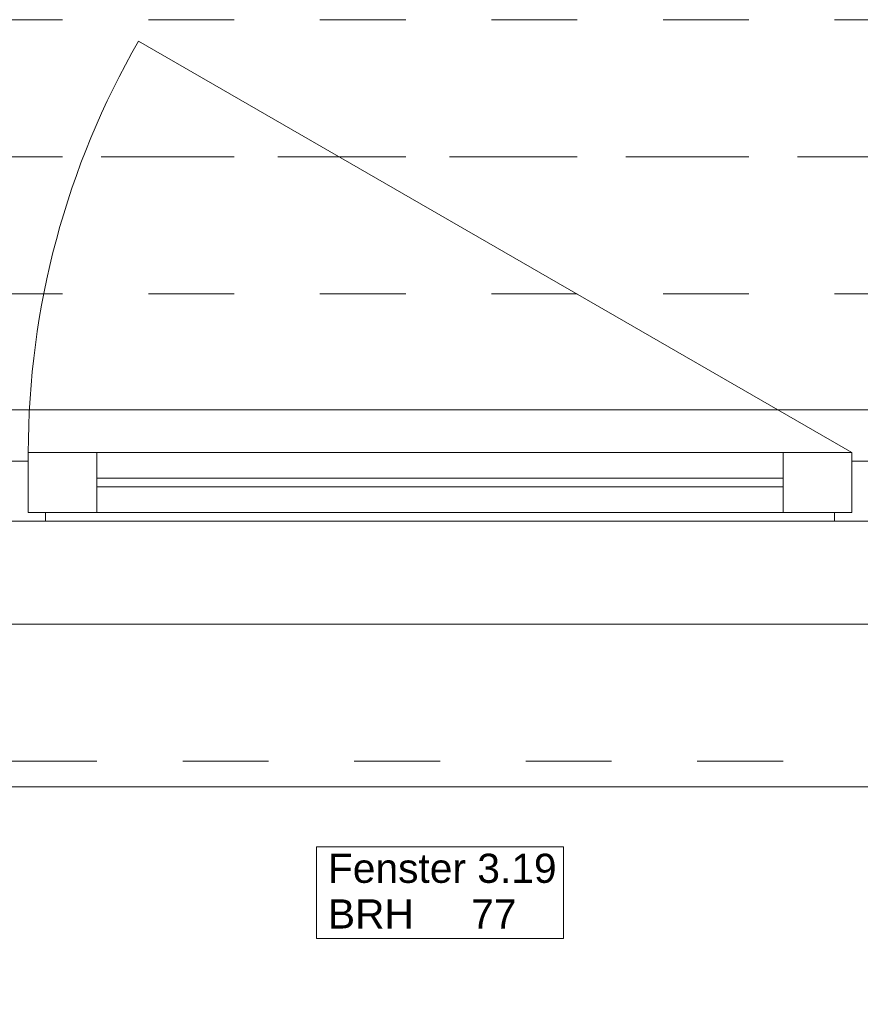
# Model space of a CAD drawing. Header units: metres. Extents: x -3.5 to 65.3, y -10.9 to 16.7.
# Tile 5 of 213: x 1.8 to 2.8, y -0.4 to 0.7. Entities that reach past the tile are written whole.
import ezdxf

# ---------------------------------------------------------------- set-up
doc = ezdxf.new("R2010")
doc.units = ezdxf.units.M
doc.header["$MEASUREMENT"] = 0
for name, pattern in [('Achse', [0.08, 0.04, -0.02, 0, -0.02]), ('Strichlinie doppelt', [0.218722, 0.105833, -0.042333, 0.028222, -0.042333]), ('Strichlinie eng', [0.046, 0.03, -0.016]), ('Untersicht', [0.04, 0.03, -0.01])]:
    doc.linetypes.add(name, pattern=pattern)
for name, color, linetype in [('451 - Universal.Achsen Raster', 7, 'Continuous'), ('603 - Struktur.Bodenplatte_ Decke Roh', 7, 'Continuous'), ('604 - Struktur.Wand Aussen', 7, 'Continuous'), ('608 - Struktur.Träger', 7, 'Continuous')]:
    doc.layers.add(name, color=color, linetype=linetype)
doc.styles.add('ERSTELLTER_STIL_1', font='txt')

msp = doc.modelspace()

# ---------------------------------------------------------------- linework, layer by layer
at = {"layer": '451 - Universal.Achsen Raster', "color": 160, "linetype": 'Strichlinie doppelt', "lineweight": 9, "true_color": 0x3232ff}
msp.add_line((64.935, 0.55), (-3.175, 0.55), dxfattribs=at)
at = {"layer": '603 - Struktur.Bodenplatte_ Decke Roh', "color": 7, "linetype": 'Continuous', "lineweight": 18, "flags": 128}
msp.add_lwpolyline([(-0.015, 0.005), (43.73, 0.005)], dxfattribs=at)
at = {"layer": '604 - Struktur.Wand Aussen', "color": 7, "linetype": 'Continuous', "lineweight": 9}
for p, q in [((2.8, 0.205), (1.9686, 0.685)), ((1.13, 0.255), (3.51, 0.255)), ((1.22, -0.185), (3.42, -0.185))]:
    msp.add_line(p, q, dxfattribs=at)
at = {"layer": '604 - Struktur.Wand Aussen', "color": 7, "linetype": 'Strichlinie eng', "lineweight": 9}
for p, q in [((1.13, 0.255), (3.51, 0.255)), ((1.22, -0.155), (3.42, -0.155))]:
    msp.add_line(p, q, dxfattribs=at)
at = {"layer": '604 - Struktur.Wand Aussen', "color": 7, "linetype": 'Continuous', "lineweight": 13}
for p, q in [((1.84, 0.135), (1.84, 0.205)), ((1.84, 0.205), (1.92, 0.205)), ((1.92, 0.205), (2.72, 0.205)), ((1.92, 0.205), (1.92, 0.135)), ((2.72, 0.135), (2.72, 0.205)), ((2.72, 0.205), (2.8, 0.205)), ((2.8, 0.205), (2.8, 0.135)), ((1.82, 0.195), (1.84, 0.195)), ((1.84, 0.195), (1.84, 0.135)), ((2.8, 0.135), (2.8, 0.195)), ((2.8, 0.195), (2.82, 0.195)), ((1.92, 0.175), (2.72, 0.175)), ((2.72, 0.165), (1.92, 0.165)), ((1.84, 0.135), (1.86, 0.135)), ((1.92, 0.135), (1.84, 0.135)), ((1.86, 0.135), (1.86, 0.125)), ((2.72, 0.135), (1.92, 0.135)), ((2.8, 0.135), (2.72, 0.135)), ((2.78, 0.125), (2.78, 0.135)), ((2.78, 0.135), (2.8, 0.135)), ((1.86, 0.125), (1.82, 0.125)), ((2.78, 0.125), (1.86, 0.125)), ((2.82, 0.125), (2.78, 0.125))]:
    msp.add_line(p, q, dxfattribs=at)
at = {"layer": '604 - Struktur.Wand Aussen', "color": 7, "linetype": 'Continuous', "lineweight": 9, "flags": 128}
msp.add_lwpolyline([(2.1762, -0.3619), (2.4638, -0.3619), (2.4638, -0.3084), (2.4638, -0.255), (2.1762, -0.255), (2.1762, -0.3084)], close=True, dxfattribs=at)
at = {"layer": '604 - Struktur.Wand Aussen', "color": 7, "linetype": 'Continuous', "lineweight": 9}
msp.add_arc((2.8, 0.205), 0.96, 150, 180, dxfattribs=at)
at = {"layer": '608 - Struktur.Träger', "color": 7, "linetype": 'Untersicht', "lineweight": 13}
for p, q in [((0.38, 0.71), (61.88, 0.71)), ((0.38, 0.39), (61.88, 0.39))]:
    msp.add_line(p, q, dxfattribs=at)
at = {"layer": '608 - Struktur.Träger', "color": 7, "linetype": 'Achse', "lineweight": 9}
msp.add_line((0.38, 0.55), (61.88, 0.55), dxfattribs=at)

# ---------------------------------------------------------------- texts
at = {"layer": '604 - Struktur.Wand Aussen', "color": 7, "lineweight": 9, "char_height": 0.034, "style": 'ERSTELLTER_STIL_1'}
for s, insert, attachment_point in [('\\A1;{\\pql;\\pt0;\\fArial|b0|i0|c0|p38;Fenster 3.19}', (2.1893, -0.2974), 7), ('\\A1;{\\pql;\\pt0;\\fArial|b0|i0|c0|p38;}', (2.408, -0.3084), 1), ('\\A1;{\\pql;\\pt0;\\fArial|b0|i0|c0|p38;BRH}', (2.1893, -0.3162), 1), ('\\A1;{\\pql;\\pt0,0.02;\\fArial|b0|i0|c0|p38;77\\fArial|b0|i0|c0|p38;\\A1{\\H.66x;\\S^  ;}\\fArial|b0|i0|c0|p38;\\fArial|b0|i0|c0|p38;\\A1{\\H.66x;\\S^  ;}}', (2.3564, -0.3162), 1)]:
    msp.add_mtext(s, dxfattribs=dict(at, insert=insert, attachment_point=attachment_point))

doc.saveas('drawing.dxf')
